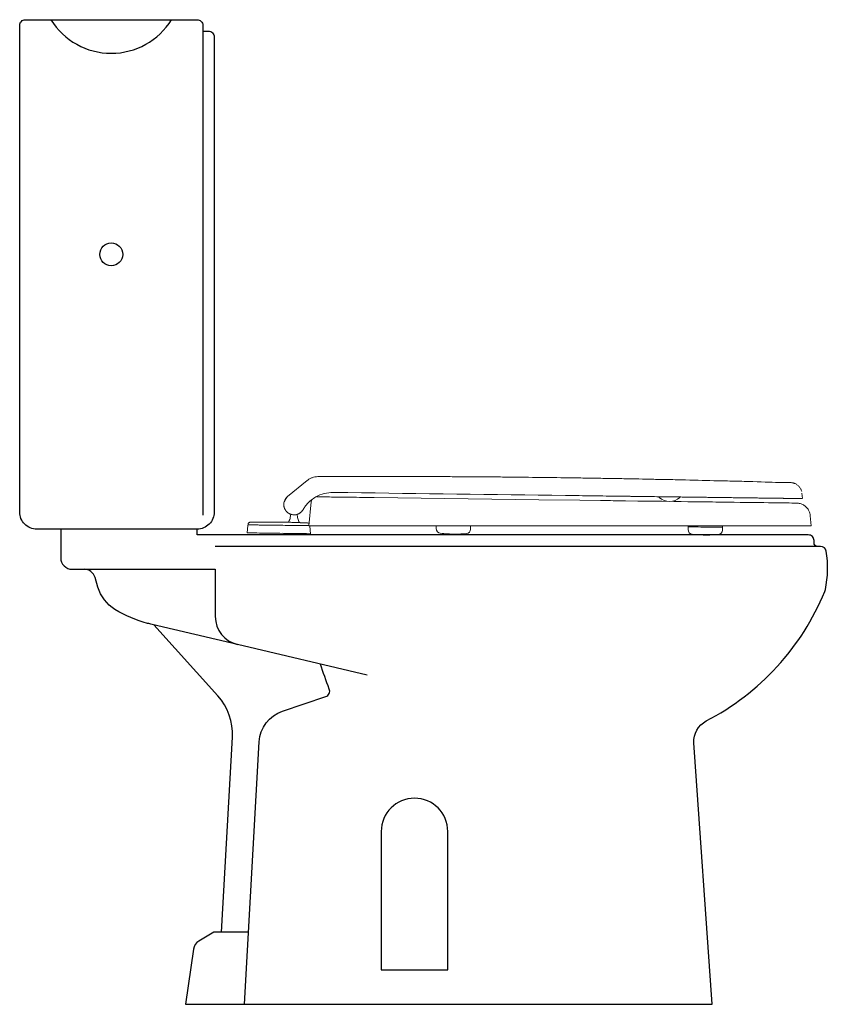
# Model space of a CAD drawing. Header units: millimetres. Extents: x 59.978 to 60.685, y 172.682 to 173.542.
import ezdxf

# ---------------------------------------------------------------- set-up
doc = ezdxf.new("R2010")
doc.units = ezdxf.units.MM
doc.layers.add('BLOCKS', color=3, linetype='Continuous')
doc.layers.add('SANINDUSA', color=3, linetype='Continuous')

# ---------------------------------------------------------------- blocks, each defined once
blk = doc.blocks.new('100021AL')
at = {"layer": 'BLOCKS'}
for points in [[(0.16, 0.85), (0.165, 0.85, -0.414214), (0.17, 0.845), (0.17, 0.43, -0.414214), (0.155, 0.415), (0.015, 0.415, -0.414214), (0, 0.43), (0, 0.855, -0.414214), (0.005, 0.86), (0.155, 0.86, -0.414214), (0.16, 0.855), (0.16, 0.427178)], [(0.027303, 0.86, 0.55708), (0.132697, 0.86, 0.55708)], [(0.035821, 0.415), (0.035821, 0.39, 0.414214), (0.045821, 0.38), (0.170924, 0.38), (0.170924, 0.338601, 0.348027), (0.190197, 0.314266)], [(0.697076, 0.4, -0.414214), (0.694076, 0.403), (0.694076, 0.405, 0.414214), (0.689076, 0.41), (0.155, 0.41), (0.155, 0.415)], [(0.2, 0.063138), (0.169749, 0.063138), (0.156548, 0.055227, 0.226394), (0.151787, 0.048048), (0.145, 0), (0.605, 0), (0.589163, 0.228334, -0.298833), (0.599906, 0.247471, 0.177188), (0.703477, 0.360546, 0.046569), (0.704022, 0.362323, 0.090836), (0.704809, 0.395785, 0.368752), (0.699871, 0.4), (0.170924, 0.4)], [(0.303718, 0.28755), (0.190197, 0.314266), (0.115693, 0.3318, -0.003827), (0.111798, 0.332748, -0.0788), (0.083263, 0.344937, -0.180604), (0.068397, 0.364394), (0.065809, 0.372908, 0.330197), (0.056241, 0.38)], [(0.176344, 0.063138), (0.185832, 0.233258, 0.199805), (0.173065, 0.269502), (0.117298, 0.331427)], [(0.196478, 0), (0.209269, 0.229325, -0.306715), (0.229653, 0.256087), (0.267475, 0.268816, 0.42988), (0.270527, 0.275399, -0.020236), (0.262895, 0.297157)]]:
    blk.add_lwpolyline(points, format="xyb", dxfattribs=at)
blk.add_lwpolyline([(0.374047, 0.03), (0.374047, 0.150953, 1), (0.315953, 0.150953), (0.315953, 0.03)], format="xyb", close=True, dxfattribs=at)
blk.add_circle((0.08, 0.655), 0.01, dxfattribs=at)

msp = doc.modelspace()

# ---------------------------------------------------------------- linework, layer by layer
at = {"layer": 'SANINDUSA', "linetype": 'Continuous', "lineweight": 15}
for p, q in [((60.21255, 173.12567), (60.22958, 173.13959)), ((60.25125, 173.14306), (60.23896, 173.14298)), ((60.26525, 173.12902), (60.2524, 173.12919)), ((60.66228, 173.12379), (60.66193, 173.12855)), ((60.23102, 173.10014), (60.23311, 173.12088)), ((60.53724, 173.12546), (60.53729, 173.12486)), ((60.55528, 173.1246), (60.55535, 173.12523)), ((60.17795, 173.10131), (60.17793, 173.10087)), ((60.20497, 173.10331), (60.18006, 173.10321)), ((60.2125, 173.10318), (60.20497, 173.10331)), ((60.66988, 173.10009), (60.66923, 173.10879)), ((60.17784, 173.10041), (60.17718, 173.09388)), ((60.2325, 173.09315), (60.23201, 173.0997)), ((60.49696, 173.10014), (60.26594, 173.10014)), ((60.34243, 173.10001), (60.3424, 173.09757)), ((60.37242, 173.09718), (60.37245, 173.09962)), ((60.37244, 173.09962), (60.37245, 173.10014)), ((60.56249, 173.09913), (60.56246, 173.09669)), ((60.5625, 173.10014), (60.56254, 173.09959)), ((60.59246, 173.09918), (60.59257, 173.10019)), ((60.59248, 173.0963), (60.59251, 173.09874))]:
    msp.add_line(p, q, dxfattribs=at)
at = {"layer": 'SANINDUSA'}
msp.add_line((60.22346, 173.10284), (60.23001, 173.10256), dxfattribs=at)
at = {"layer": 'SANINDUSA', "linetype": 'Continuous', "lineweight": 15, "flags": 128}
for points in [[(60.28827, 173.12472), (60.43194, 173.12284), (60.46785, 173.12237), (60.48581, 173.12214), (60.49479, 173.12202), (60.49704, 173.12199), (60.49718, 173.12199), (60.49721, 173.12199), (60.49723, 173.12199), (60.49724, 173.12199), (60.49724, 173.12199), (60.49724, 173.12199), (60.49724, 173.12199), (60.49724, 173.12199), (60.49724, 173.12199), (60.50786, 173.12185), (60.51843, 173.12171), (60.52895, 173.12157), (60.53958, 173.12143), (60.55001, 173.1213), (60.55644, 173.12121), (60.56232, 173.12113), (60.56803, 173.12106), (60.57363, 173.12099), (60.57911, 173.12091), (60.58372, 173.12085), (60.58665, 173.12082), (60.5906, 173.12076), (60.59447, 173.12071), (60.59854, 173.12066), (60.60266, 173.12061), (60.60784, 173.12054), (60.61177, 173.12049), (60.6152, 173.12044), (60.61854, 173.1204), (60.62196, 173.12035), (60.62524, 173.12031), (60.62853, 173.12027), (60.63269, 173.12021), (60.63665, 173.12016), (60.64042, 173.12011), (60.64136, 173.1201), (60.64275, 173.12008), (60.64461, 173.12006), (60.64635, 173.12003), (60.64797, 173.12001), (60.65077, 173.11998), (60.65309, 173.11995), (60.65498, 173.11992), (60.65634, 173.1199), (60.65715, 173.11989), (60.65736, 173.11989)], [(60.20784, 173.09348), (60.20878, 173.09346), (60.21187, 173.09342), (60.21487, 173.09338), (60.21775, 173.09335), (60.22045, 173.09331), (60.22295, 173.09328), (60.22522, 173.09325), (60.22721, 173.09322), (60.22892, 173.0932), (60.23031, 173.09318), (60.23138, 173.09317), (60.23209, 173.09316), (60.23245, 173.09315), (60.23245, 173.09315), (60.23209, 173.09316), (60.23138, 173.09317), (60.23031, 173.09318), (60.22892, 173.0932), (60.22721, 173.09322), (60.22522, 173.09325), (60.22295, 173.09328), (60.22045, 173.09331), (60.21775, 173.09335), (60.21487, 173.09338), (60.21187, 173.09342), (60.20878, 173.09346), (60.20563, 173.0935), (60.20247, 173.09355), (60.19935, 173.09359), (60.19629, 173.09363), (60.19335, 173.09367), (60.19056, 173.0937), (60.18795, 173.09374), (60.18556, 173.09377), (60.18343, 173.0938), (60.18157, 173.09382), (60.18002, 173.09384), (60.17879, 173.09386), (60.1779, 173.09387), (60.17736, 173.09387), (60.17718, 173.09388), (60.17718, 173.09388)], [(60.23136, 173.10017), (60.23116, 173.10017), (60.23043, 173.10018), (60.22988, 173.10019), (60.22949, 173.10019), (60.22907, 173.1002), (60.22862, 173.1002), (60.22814, 173.10021), (60.22762, 173.10022), (60.22708, 173.10022), (60.22651, 173.10023), (60.22592, 173.10024), (60.22508, 173.10025), (60.22419, 173.10026), (60.22367, 173.10027), (60.22311, 173.10028), (60.22198, 173.10029), (60.22077, 173.10031), (60.2195, 173.10032), (60.21783, 173.10035), (60.21576, 173.10037), (60.21481, 173.10039), (60.21424, 173.10039), (60.21312, 173.10041), (60.21193, 173.10042), (60.21029, 173.10044), (60.20846, 173.10047), (60.20729, 173.10048), (60.20544, 173.10051), (60.20497, 173.10051), (60.20494, 173.10051), (60.20494, 173.10051), (60.20493, 173.10051), (60.20493, 173.10051), (60.20493, 173.10051), (60.20493, 173.10051), (60.20493, 173.10051), (60.20493, 173.10051), (60.20493, 173.10051), (60.20493, 173.10051), (60.20493, 173.10051), (60.20493, 173.10051), (60.20493, 173.10051), (60.20493, 173.10051), (60.20493, 173.10051), (60.20493, 173.10051), (60.20493, 173.10051), (60.20493, 173.10051), (60.20493, 173.10051), (60.20493, 173.10051)], [(60.56249, 173.09913), (60.56253, 173.09913), (60.56288, 173.09913), (60.56358, 173.09912), (60.5646, 173.0991), (60.56592, 173.09909), (60.56751, 173.09907), (60.56934, 173.09904), (60.57136, 173.09901), (60.57352, 173.09899), (60.57578, 173.09896), (60.57807, 173.09893), (60.58036, 173.0989), (60.58257, 173.09887), (60.58467, 173.09884), (60.5866, 173.09882), (60.58831, 173.09879), (60.58978, 173.09877), (60.59095, 173.09876), (60.59181, 173.09875), (60.59233, 173.09874), (60.59251, 173.09874), (60.59251, 173.09874)]]:
    msp.add_lwpolyline(points, dxfattribs=at)
at = {"layer": 'SANINDUSA'}
msp.add_arc((60.21818, 173.11863), 0.00901, 128.68125, 165.32329, dxfattribs=at)
at = {"layer": 'SANINDUSA', "linetype": 'Continuous', "lineweight": 15}
for centre, radius, start, end in [((60.54642, 173.13457), 0.01332, 226.74899, 270), ((60.54642, 173.13457), 0.01332, 270, 311.75101), ((60.17834, 173.10036), 0.0005, 135.16336, 174.25), ((60.23151, 173.09967), 0.0005, 4.25, 46.99009), ((60.3464, 173.09752), 0.004, 179.25, 263.452), ((60.35883, 173.20581), 0.113, 263.452, 270), ((60.35883, 173.20581), 0.113, 270, 275.048), ((60.36842, 173.09723), 0.004, 275.048, 359.25), ((60.56646, 173.09664), 0.004, 179.25, 263.452), ((60.57889, 173.20493), 0.113, 263.452, 270), ((60.57889, 173.20493), 0.113, 270, 275.048), ((60.58848, 173.09635), 0.004, 275.048, 359.25)]:
    msp.add_arc(centre, radius, start, end, dxfattribs=at)
for points, knots in [([(60.23896, 173.14298), (60.23811, 173.14293), (60.23641, 173.14284), (60.23396, 173.14215), (60.23163, 173.14111), (60.23026, 173.14009), (60.22958, 173.13959)], [0, 0, 0, 0, 0.250699, 0.499719, 0.748919, 1, 1, 1, 1]), ([(60.64371, 173.13788), (60.63779, 173.13799), (60.6249, 173.13845), (60.60608, 173.13902), (60.59738, 173.13921), (60.59424, 173.13927), (60.59392, 173.13927), (60.59379, 173.13927), (60.59372, 173.13927), (60.59371, 173.13927), (60.59367, 173.13928), (60.5934, 173.13928), (60.59261, 173.1393), (60.59077, 173.13933), (60.58065, 173.13955), (60.56539, 173.14001), (60.55013, 173.14035), (60.54463, 173.14044), (60.54408, 173.14045), (60.54384, 173.14046), (60.54373, 173.14046), (60.54369, 173.14046), (60.54363, 173.14046), (60.54307, 173.14047), (60.54145, 173.14049), (60.53774, 173.14056), (60.52599, 173.14079), (60.51289, 173.1411), (60.50135, 173.14131), (60.49846, 173.14136), (60.49774, 173.14137), (60.49756, 173.14137), (60.49751, 173.14137), (60.4975, 173.14137), (60.4975, 173.14137), (60.4975, 173.14137), (60.49749, 173.14137), (60.49749, 173.14138), (60.49746, 173.14138), (60.49734, 173.14138), (60.49688, 173.14138), (60.49574, 173.1414), (60.49464, 173.14142), (60.49387, 173.14143), (60.49379, 173.14143), (60.49376, 173.14143), (60.49375, 173.14143), (60.49375, 173.14143), (60.49375, 173.14143), (60.49372, 173.14143), (60.49367, 173.14143), (60.49354, 173.14143), (60.49226, 173.14145), (60.48867, 173.1415), (60.48047, 173.14162), (60.47344, 173.14173), (60.45938, 173.14196), (60.45, 173.14211), (60.43125, 173.14234), (60.41719, 173.14247), (60.40313, 173.14262), (60.3961, 173.14271), (60.39376, 173.14274), (60.38907, 173.14279), (60.37735, 173.1429), (60.36329, 173.14291), (60.3504, 173.143), (60.34688, 173.14304), (60.34454, 173.14306), (60.34336, 173.14308), (60.33751, 173.14315), (60.32344, 173.14319), (60.30821, 173.14308), (60.29707, 173.14316), (60.29502, 173.14319), (60.29413, 173.1432), (60.29381, 173.1432), (60.29378, 173.1432), (60.29376, 173.1432), (60.29371, 173.1432), (60.29362, 173.1432), (60.2934, 173.14321), (60.29122, 173.14323), (60.28512, 173.14327), (60.27117, 173.14321), (60.25922, 173.14305), (60.25125, 173.14306)], [0, 0, 0, 0, 0.0625, 0.09375, 0.109375, 0.110352, 0.11084, 0.111084, 0.111084, 0.111206, 0.111206, 0.111328, 0.113281, 0.117188, 0.125, 0.1875, 0.21875, 0.220703, 0.22168, 0.222168, 0.222168, 0.222412, 0.222412, 0.222656, 0.226563, 0.234375, 0.25, 0.3125, 0.328125, 0.332031, 0.333008, 0.333252, 0.333313, 0.333328, 0.333328, 0.333344, 0.333374, 0.333496, 0.333984, 0.335938, 0.34375, 0.375, 0.4375, 0.441406, 0.443359, 0.444336, 0.444397, 0.444397, 0.444458, 0.444458, 0.44458, 0.444824, 0.445313, 0.453125, 0.46875, 0.5, 0.5, 0.5625, 0.5625, 0.625, 0.65625, 0.65625, 0.671875, 0.671875, 0.6875, 0.75, 0.765625, 0.773438, 0.773438, 0.78125, 0.78125, 0.8125, 0.875, 0.882813, 0.886719, 0.888672, 0.888794, 0.888794, 0.888916, 0.888916, 0.88916, 0.889648, 0.890625, 0.90625, 0.9375, 1, 1, 1, 1]), ([(60.65209, 173.13781), (60.65061, 173.13782), (60.64782, 173.13783), (60.64503, 173.13786), (60.64371, 173.13788)], [0, 0, 0, 0, 0.529404, 1, 1, 1, 1]), ([(60.66173, 173.12993), (60.66163, 173.13031), (60.66149, 173.13087), (60.6612, 173.13158), (60.66103, 173.13195), (60.66059, 173.13284), (60.65954, 173.1344), (60.65798, 173.13577), (60.65658, 173.13663), (60.6556, 173.13707), (60.65489, 173.13732), (60.65409, 173.13755), (60.65308, 173.13775), (60.65224, 173.13779), (60.65183, 173.13781)], [0, 0, 0, 0, 0.141505, 0.207133, 0.238707, 0.274274, 0.446287, 0.609618, 0.689215, 0.764561, 0.807283, 0.848133, 0.925524, 1, 1, 1, 1]), ([(60.22917, 173.11865), (60.22931, 173.11882), (60.22946, 173.11899), (60.22961, 173.11915), (60.2318, 173.1216), (60.23438, 173.1237), (60.23725, 173.12531), (60.24184, 173.12791), (60.24712, 173.12927), (60.2524, 173.12919)], [0, 0, 0, 0, 1, 1, 1, 2, 2, 2, 3, 3, 3, 3]), ([(60.64043, 173.12411), (60.63953, 173.12412), (60.63849, 173.12414), (60.63734, 173.12415), (60.63713, 173.12416), (60.63702, 173.12416), (60.63696, 173.12416), (60.63694, 173.12416), (60.63693, 173.12416), (60.63693, 173.12416), (60.63692, 173.12416), (60.63684, 173.12416), (60.6366, 173.12416), (60.6357, 173.12417), (60.63353, 173.1242), (60.6286, 173.12427), (60.62235, 173.12435), (60.61639, 173.12443), (60.61351, 173.12446), (60.61227, 173.12448), (60.6119, 173.12449), (60.61174, 173.12449), (60.6117, 173.12449), (60.61168, 173.12449), (60.61167, 173.12449), (60.61167, 173.12449), (60.61167, 173.12449), (60.61166, 173.12449), (60.61164, 173.12449), (60.61143, 173.12449), (60.60983, 173.12451), (60.59678, 173.12468), (60.56904, 173.12505), (60.5316, 173.12554), (60.50751, 173.12585), (60.49883, 173.12597), (60.49796, 173.12598), (60.49755, 173.12598), (60.49738, 173.12599), (60.49733, 173.12599), (60.4973, 173.12599), (60.49729, 173.12599), (60.49729, 173.12599), (60.49727, 173.12599), (60.49714, 173.12599), (60.49503, 173.12602), (60.48896, 173.1261), (60.47511, 173.12628), (60.39988, 173.12726), (60.3286, 173.12819), (60.26525, 173.12902)], [0, 0, 0, 0, 0.015625, 0.017578, 0.018555, 0.019043, 0.019287, 0.019409, 0.019409, 0.01947, 0.01947, 0.019531, 0.023437, 0.03125, 0.0625, 0.125, 0.25, 0.3125, 0.34375, 0.351562, 0.355469, 0.356445, 0.356934, 0.357056, 0.357086, 0.357086, 0.357117, 0.357117, 0.357178, 0.357422, 0.359375, 0.375, 0.5, 0.625, 0.6875, 0.691406, 0.693359, 0.694336, 0.69458, 0.694702, 0.694763, 0.694763, 0.694794, 0.694794, 0.694824, 0.695312, 0.703125, 0.71875, 0.75, 1, 1, 1, 1]), ([(60.20946, 173.12092), (60.20932, 173.12036), (60.20921, 173.11972), (60.20918, 173.11906), (60.20918, 173.11897), (60.20918, 173.11895), (60.20918, 173.11894), (60.20918, 173.11894), (60.20918, 173.11894), (60.20918, 173.11894), (60.20917, 173.11893), (60.20917, 173.11891), (60.20917, 173.11885), (60.20917, 173.11881), (60.20917, 173.11879)], [0, 0, 0, 0, 0.5, 0.5625, 0.578125, 0.580078, 0.580078, 0.582031, 0.582031, 0.585938, 0.59375, 0.625, 0.75, 1, 1, 1, 1]), ([(60.20917, 173.11875), (60.20917, 173.11865), (60.20917, 173.11844), (60.20918, 173.11813), (60.20921, 173.11782), (60.20924, 173.11751), (60.20928, 173.1172), (60.20934, 173.11689), (60.20941, 173.11658), (60.20949, 173.11627), (60.20958, 173.11596), (60.20968, 173.11566), (60.20979, 173.11535), (60.20991, 173.11506), (60.21005, 173.11476), (60.21019, 173.11446), (60.21035, 173.11417), (60.21052, 173.11389), (60.21071, 173.11361), (60.2109, 173.11333), (60.21111, 173.11306), (60.21133, 173.11279), (60.21156, 173.11253), (60.21181, 173.11227), (60.21211, 173.11198), (60.21246, 173.11168), (60.21288, 173.11135), (60.21318, 173.11115), (60.21334, 173.11104)], [0, 0, 0, 0, 0.036617, 0.073255, 0.10991, 0.146579, 0.183259, 0.219947, 0.256641, 0.293337, 0.330032, 0.366726, 0.403416, 0.4401, 0.476777, 0.513448, 0.550111, 0.586767, 0.623418, 0.660064, 0.69671, 0.733356, 0.770009, 0.806672, 0.843351, 0.895543, 0.947771, 1, 1, 1, 1]), ([(60.22599, 173.11413), (60.22608, 173.11429), (60.22627, 173.11461), (60.22656, 173.11508), (60.22685, 173.11555), (60.22716, 173.11601), (60.22747, 173.11646), (60.2278, 173.11691), (60.22813, 173.11736), (60.22847, 173.11779), (60.22881, 173.11823), (60.22905, 173.11851), (60.22917, 173.11865)], [0, 0, 0, 0, 0.0999977, 0.199998, 0.2999994, 0.4000009, 0.5000016, 0.6000013, 0.7000001, 0.7999987, 0.8999981, 1, 1, 1, 1]), ([(60.23312, 173.12088), (60.23313, 173.121), (60.23315, 173.12115), (60.23318, 173.1213), (60.23319, 173.12134), (60.23319, 173.12135), (60.23319, 173.12136), (60.23319, 173.12136), (60.23319, 173.12137), (60.2332, 173.12142), (60.23324, 173.12161), (60.23333, 173.12192), (60.23344, 173.12223), (60.23352, 173.12241), (60.23354, 173.12245), (60.23355, 173.12246), (60.23355, 173.12247), (60.23355, 173.12247), (60.23356, 173.12248), (60.23358, 173.12253), (60.23366, 173.1227), (60.23375, 173.12286), (60.23382, 173.12298)], [0, 0, 0, 0, 0.25, 0.3125, 0.328125, 0.332031, 0.332031, 0.335938, 0.335938, 0.34375, 0.375, 0.5, 0.625, 0.65625, 0.664063, 0.664063, 0.667969, 0.667969, 0.671875, 0.6875, 0.75, 1, 1, 1, 1]), ([(60.23816, 173.12538), (60.23816, 173.12538), (60.23816, 173.12538), (60.23818, 173.12538), (60.23832, 173.12538), (60.23883, 173.12537), (60.23991, 173.12536), (60.24037, 173.12535), (60.24087, 173.12534), (60.24142, 173.12534), (60.24146, 173.12533), (60.2415, 173.12533), (60.24155, 173.12533), (60.24275, 173.12532), (60.24401, 173.1253), (60.24556, 173.12528), (60.24775, 173.12525), (60.25027, 173.12522), (60.253, 173.12518), (60.25417, 173.12517), (60.25538, 173.12515), (60.25659, 173.12514), (60.25779, 173.12512), (60.25902, 173.12511), (60.26025, 173.12509), (60.26264, 173.12506), (60.26506, 173.12503), (60.26748, 173.12499)], [0, 0, 0, 0, 1, 1, 1, 2, 2, 2, 3, 3, 3, 4, 4, 4, 5, 5, 5, 6, 6, 6, 7, 7, 7, 8, 8, 8, 9, 9, 9, 9]), ([(60.55535, 173.12523), (60.55821, 173.12519), (60.56474, 173.1251), (60.57455, 173.12497), (60.58477, 173.12484), (60.59402, 173.12472), (60.60235, 173.12461), (60.60797, 173.12454), (60.61163, 173.12449), (60.61348, 173.12447), (60.61531, 173.12444), (60.61711, 173.12442), (60.61888, 173.12439), (60.62297, 173.12434), (60.62907, 173.12426), (60.63626, 173.12417), (60.6407, 173.12411), (60.643, 173.12408), (60.64371, 173.12407), (60.6444, 173.12406), (60.64508, 173.12405), (60.64575, 173.12404), (60.64785, 173.12402), (60.65111, 173.12397), (60.65494, 173.12392), (60.65735, 173.12389), (60.65882, 173.12387), (60.65965, 173.12386), (60.66037, 173.12385), (60.66097, 173.12384), (60.66147, 173.12384), (60.66185, 173.12383), (60.66211, 173.12383), (60.66238, 173.12383), (60.66211, 173.12383), (60.66086, 173.12385), (60.65966, 173.12386), (60.65903, 173.12387), (60.65834, 173.12388), (60.65758, 173.12389), (60.65676, 173.1239), (60.65587, 173.12391), (60.65417, 173.12393), (60.65136, 173.12397), (60.64699, 173.12403), (60.64235, 173.12409), (60.63766, 173.12415), (60.63307, 173.12421), (60.62814, 173.12427), (60.62216, 173.12435), (60.61497, 173.12445), (60.60642, 173.12456), (60.59732, 173.12468), (60.58772, 173.1248), (60.57766, 173.12493), (60.56711, 173.12507), (60.55612, 173.12522), (60.54473, 173.12537), (60.53309, 173.12552), (60.52127, 173.12567), (60.50931, 173.12583), (60.5013, 173.12593), (60.49729, 173.12599)], [0, 0, 0, 0, 0.020026, 0.045713, 0.071397, 0.097081, 0.118656, 0.140232, 0.145884, 0.151535, 0.157187, 0.16284, 0.168492, 0.174145, 0.202757, 0.231363, 0.25654, 0.259837, 0.263135, 0.266434, 0.269732, 0.27303, 0.276329, 0.301538, 0.326743, 0.351948, 0.361401, 0.370855, 0.380308, 0.389762, 0.399216, 0.40867, 0.418125, 0.427581, 0.459975, 0.492364, 0.499637, 0.506911, 0.514184, 0.521458, 0.528732, 0.536007, 0.543283, 0.567616, 0.591944, 0.616272, 0.634519, 0.652767, 0.671016, 0.689268, 0.714876, 0.74048, 0.766083, 0.791687, 0.817292, 0.842899, 0.869085, 0.895268, 0.92145, 0.947631, 0.973813, 1, 1, 1, 1]), ([(60.66923, 173.10878), (60.66912, 173.10959), (60.66888, 173.11136), (60.66775, 173.11398), (60.66584, 173.1165), (60.66329, 173.11841), (60.66042, 173.11963), (60.65841, 173.1198), (60.6574, 173.11989)], [0, 0, 0, 0, 0.1355517, 0.2972709, 0.4813206, 0.6578467, 0.8298653, 1, 1, 1, 1]), ([(60.21334, 173.11104), (60.21341, 173.111), (60.21357, 173.1109), (60.21381, 173.11076), (60.21405, 173.11063), (60.21431, 173.11051), (60.21457, 173.11039), (60.21483, 173.11028), (60.21511, 173.11018), (60.21539, 173.11008), (60.21568, 173.10999), (60.21624, 173.10984), (60.21712, 173.10967), (60.21837, 173.10962), (60.21969, 173.10974), (60.22076, 173.11), (60.22153, 173.11028), (60.22201, 173.1105), (60.22249, 173.11074), (60.22295, 173.11101), (60.2234, 173.11131), (60.22384, 173.11164), (60.22425, 173.112), (60.22465, 173.11238), (60.22502, 173.11278), (60.22525, 173.11307), (60.22536, 173.11322)], [0, 0, 0, 0, 0.026074, 0.052141, 0.078198, 0.104247, 0.130289, 0.156324, 0.182358, 0.208393, 0.234435, 0.260491, 0.357369, 0.454255, 0.550905, 0.647651, 0.682937, 0.718193, 0.753427, 0.788644, 0.82385, 0.859049, 0.89425, 0.929462, 0.964705, 1, 1, 1, 1]), ([(60.21523, 173.11018), (60.21516, 173.10923), (60.21499, 173.10708), (60.21414, 173.10511), (60.21362, 173.10391)], [0, 0, 0, 0, 0.44401, 1, 1, 1, 1]), ([(60.22228, 173.10367), (60.22183, 173.105), (60.22113, 173.10669), (60.22102, 173.10849), (60.22098, 173.10911), (60.22097, 173.10943), (60.22095, 173.10975), (60.22093, 173.11007)], [0, 0, 0, 0, 0.658888, 1, 1, 1, 1.178558, 1.178558, 1.178558, 1.178558]), ([(60.22599, 173.11413), (60.22595, 173.11406), (60.22589, 173.11397), (60.22582, 173.11386), (60.22579, 173.11381), (60.22578, 173.11378), (60.22577, 173.11377), (60.22576, 173.11376), (60.22566, 173.1136), (60.22555, 173.11347), (60.22536, 173.11322)], [0, 0, 0, 0, 0.25, 0.375, 0.4375, 0.46875, 0.46875, 0.5, 0.5, 1, 1, 1, 1]), ([(60.17794, 173.10087), (60.17794, 173.10087), (60.17795, 173.10087), (60.17797, 173.10087), (60.17799, 173.10087), (60.17803, 173.10087), (60.17807, 173.10087), (60.17817, 173.10086), (60.17832, 173.10086), (60.17851, 173.10086), (60.17871, 173.10086), (60.17896, 173.10085), (60.17925, 173.10085), (60.17954, 173.10085), (60.17988, 173.10084), (60.18026, 173.10084), (60.18046, 173.10084), (60.18066, 173.10083), (60.18087, 173.10083), (60.18109, 173.10083), (60.18131, 173.10082), (60.18155, 173.10082), (60.18178, 173.10082), (60.18203, 173.10081), (60.18229, 173.10081), (60.18254, 173.10081), (60.18281, 173.1008), (60.18308, 173.1008), (60.18364, 173.10079), (60.18423, 173.10079), (60.18486, 173.10078), (60.18518, 173.10077), (60.1855, 173.10077), (60.18584, 173.10076), (60.18645, 173.10076), (60.1871, 173.10075), (60.18777, 173.10074), (60.1881, 173.10073), (60.18845, 173.10073), (60.18879, 173.10073), (60.18914, 173.10072), (60.18949, 173.10072), (60.18985, 173.10071), (60.19021, 173.10071), (60.19058, 173.1007), (60.19095, 173.1007), (60.19169, 173.10069), (60.19245, 173.10068), (60.19323, 173.10067), (60.19363, 173.10066), (60.19402, 173.10066), (60.19442, 173.10065), (60.19525, 173.10064), (60.1961, 173.10063), (60.19696, 173.10062), (60.19782, 173.10061), (60.19869, 173.1006), (60.19957, 173.10058), (60.20045, 173.10057), (60.20134, 173.10056), (60.20224, 173.10055), (60.20268, 173.10054), (60.20313, 173.10054), (60.20358, 173.10053), (60.20403, 173.10053), (60.20448, 173.10052), (60.20493, 173.10051), (60.20493, 173.10051), (60.20493, 173.10051), (60.20493, 173.10051)], [0, 0, 0, 0, 1, 1, 1, 2, 2, 2, 3, 3, 3, 4, 4, 4, 5, 5, 5, 6, 6, 6, 7, 7, 7, 8, 8, 8, 9, 9, 9, 10, 10, 10, 11, 11, 11, 12, 12, 12, 13, 13, 13, 14, 14, 14, 15, 15, 15, 16, 16, 16, 17, 17, 17, 18, 18, 18, 19, 19, 19, 20, 20, 20, 21, 21, 21, 22, 22, 22, 23, 23, 23, 23]), ([(60.17991, 173.10321), (60.17966, 173.10321), (60.17941, 173.10315), (60.17895, 173.10296), (60.17874, 173.10282), (60.17838, 173.10247), (60.17823, 173.10226), (60.17803, 173.10181), (60.17797, 173.10156), (60.17796, 173.10131)], [0, 0, 0, 0, 0.25, 0.25, 0.5, 0.5, 0.75, 0.75, 1, 1, 1, 1]), ([(60.21981, 173.10297), (60.21932, 173.10298), (60.21835, 173.10302), (60.21688, 173.10306), (60.21542, 173.1031), (60.21396, 173.10314), (60.21298, 173.10317), (60.2125, 173.10318)], [0, 0, 0, 0, 0.200027, 0.400058, 0.600183, 0.80009, 1, 1, 1, 1]), ([(60.22346, 173.10284), (60.22338, 173.10284), (60.2233, 173.10285), (60.22322, 173.10287), (60.22314, 173.10289), (60.22307, 173.10292), (60.22299, 173.10296), (60.22294, 173.10298), (60.2229, 173.10301), (60.22285, 173.10304), (60.22281, 173.10307), (60.22276, 173.1031), (60.22272, 173.10313), (60.22262, 173.10322), (60.22253, 173.10333), (60.22247, 173.10345), (60.22245, 173.10347), (60.22244, 173.1035), (60.22243, 173.10352), (60.22241, 173.10357), (60.22239, 173.10362), (60.22237, 173.10367)], [0, 0, 0, 0, 1, 1, 1, 2, 2, 2, 3, 3, 3, 4, 4, 4, 5, 5, 5, 6, 6, 6, 7, 7, 7, 7]), ([(60.23122, 173.10205), (60.23107, 173.10217), (60.23072, 173.10246), (60.23027, 173.10252), (60.23001, 173.10256)], [0, 0, 0, 0, 0.440368, 1, 1, 1, 1]), ([(60.26594, 173.10014), (60.26128, 173.10014), (60.25662, 173.10014), (60.25233, 173.10014), (60.2482, 173.10014), (60.24441, 173.10014), (60.24124, 173.10014), (60.23807, 173.10014), (60.23551, 173.10014), (60.23377, 173.10014), (60.23195, 173.10014), (60.23102, 173.10014), (60.23103, 173.10014)], [0, 0, 0, 0, 1, 1, 1, 2, 2, 2, 3, 3, 3, 4, 4, 4, 4]), ([(60.66987, 173.10014), (60.66987, 173.10014), (60.66565, 173.10014), (60.65746, 173.10014), (60.64875, 173.10014), (60.63559, 173.10014), (60.61901, 173.10014), (60.60351, 173.10014), (60.58506, 173.10014), (60.56494, 173.10014), (60.54353, 173.10014), (60.52026, 173.10014), (60.49696, 173.10014)], [4, 4, 4, 4, 5, 5, 5, 6, 6, 6, 7, 7, 7, 8, 8, 8, 8]), ([(60.56254, 173.09959), (60.56259, 173.09947), (60.56266, 173.09931), (60.56291, 173.09925), (60.56297, 173.09924)], [0, 0, 0, 0, 0.76074, 1, 1, 1, 1]), ([(60.59163, 173.09886), (60.5918, 173.09888), (60.5923, 173.09894), (60.5924, 173.09909), (60.59246, 173.09919)], [0, 0, 0, 0, 0.339494, 1, 1, 1, 1])]:
    msp.add_open_spline(points, degree=3, knots=knots, dxfattribs=at)
for points in [[(60.26748, 173.12499), (60.27441, 173.1249), (60.28134, 173.12481), (60.28827, 173.12472)], [(60.2125, 173.10318), (60.21299, 173.10317), (60.21343, 173.10346), (60.21362, 173.10391)], [(60.22346, 173.10284), (60.22224, 173.10288), (60.22103, 173.10293), (60.21981, 173.10297)]]:
    msp.add_open_spline(points, degree=3, dxfattribs=at)

# ---------------------------------------------------------------- block references
msp.add_blockref('100021AL', (59.9784, 172.68211))

doc.saveas('drawing.dxf')
